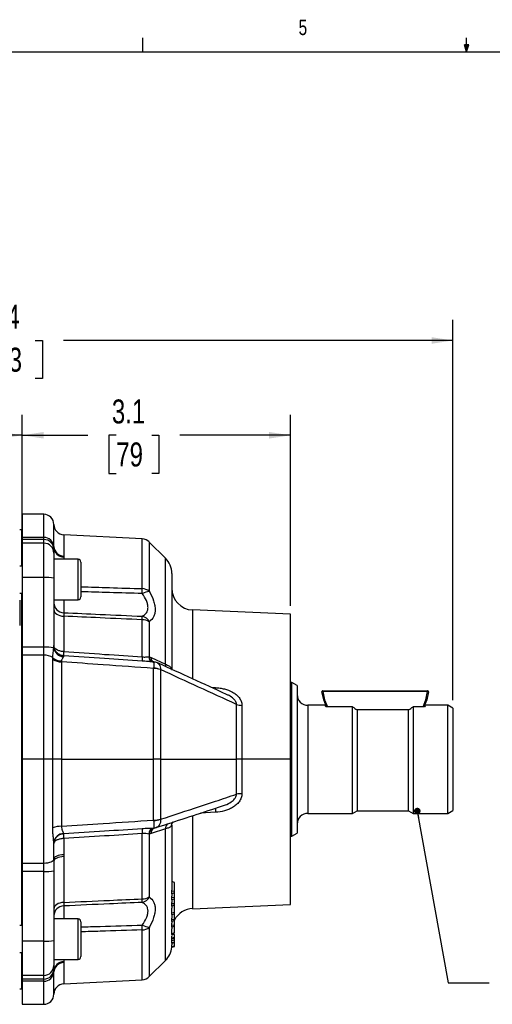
# Model space of a CAD drawing. Header units: inches. Extents: x 0.4 to 16.6, y 0.2 to 10.8.
# Tile 12 of 24: x 5.8 to 8.7, y 4.9 to 10.8. Entities that reach past the tile are written whole.
import ezdxf

# ---------------------------------------------------------------- set-up
doc = ezdxf.new("R2010")
doc.units = ezdxf.units.IN
doc.header["$MEASUREMENT"] = 0
doc.layers.add('BORDER', color=7, linetype='Continuous', lineweight=25)
doc.layers.add('SLD-0', color=7, linetype='Continuous', lineweight=25)
doc.styles.add('SLDTEXTSTYLE0', font='TXT', dxfattribs={"width": 0.75})
doc.dimstyles.new('SLDDIMSTYLE0', dxfattribs={"dimtxt": 0.145833, "dimasz": 0.13, "dimexe": 0, "dimexo": 0.0625, "dimgap": 0.036458, "dimtad": 0, "dimtih": 1, "dimtoh": 1, "dimdec": 1, "dimlfac": 1.9, "dimrnd": 1e-09, "dimzin": 12, "dimdsep": 46, "dimtxsty": 'SLDTEXTSTYLE0', "dimsah": 1, "dimcen": 0.09, "dimadec": 0, "dimazin": 3, "dimtfac": 1, "dimtdec": 1, "dimtofl": 0, "dimtmove": 0, "dimatfit": 3, "dimfxl": 0, "dimfrac": 2, "dimtolj": 1, "dimtzin": 12, "dimarcsym": 0})
doc.dimstyles.new('SLDDIMSTYLE2', dxfattribs={"dimtxt": 0.18, "dimasz": 0.04, "dimexe": 0, "dimexo": 0.0625, "dimgap": 0, "dimtad": 0, "dimtih": 1, "dimtoh": 1, "dimdec": 0, "dimrnd": 1e-09, "dimzin": 0, "dimdsep": 46, "dimtxsty": 'Standard', "dimblk1": 'DOT', "dimblk2": 'DOT', "dimsah": 1, "dimcen": 0.09, "dimadec": 0, "dimazin": 0, "dimtfac": 0.04, "dimtdec": 0, "dimtofl": 0, "dimtmove": 0, "dimatfit": 3, "dimldrblk": 'DOT', "dimfxl": 0, "dimfrac": 2, "dimtolj": 1, "dimtzin": 0, "dimarcsym": 0})

# ---------------------------------------------------------------- blocks, each defined once
blk = doc.blocks.new('_D_7')
at = {"layer": 'SLD-0'}
for p, q in [((5.7982, 7.7393), (5.7982, 8.4358)), ((4.0095, 8.3108), (4.6909, 8.3108)), ((4.863, 8.3108), (4.8186, 8.3108)), ((4.8186, 8.3108), (4.8186, 8.0791)), ((5.0785, 8.3108), (5.1229, 8.3108)), ((5.1229, 8.3108), (5.1229, 8.0791)), ((5.7982, 8.3108), (5.2505, 8.3108)), ((4.8186, 8.0791), (4.863, 8.0791)), ((5.1229, 8.0791), (5.0785, 8.0791))]:
    blk.add_line(p, q, dxfattribs=at)
for points in [[(4.0095, 8.3108), (4.1395, 8.2908), (4.1395, 8.3308)], [(5.7982, 8.3108), (5.6682, 8.3308), (5.6682, 8.2908)]]:
    blk.add_solid(points, dxfattribs=at)
at = {"layer": 'SLD-0', "char_height": 0.14583, "attachment_point": 1, "style": 'SLDTEXTSTYLE0'}
for s, insert in [('3.4', (4.8361, 8.5284)), ('86', (4.863, 8.2671))]:
    blk.add_mtext(s, dxfattribs=dict(at, insert=insert))
blk = doc.blocks.new('_D_8')
at = {"layer": 'SLD-0'}
for p, q in [((4.0095, 8.6821), (4.0095, 9.0121)), ((8.4174, 6.7014), (8.4174, 9.0121)), ((4.0095, 8.8871), (5.3809, 8.8871)), ((5.553, 8.8871), (5.5086, 8.8871)), ((5.5086, 8.8871), (5.5086, 8.6554)), ((5.8762, 8.8871), (5.9206, 8.8871)), ((5.9206, 8.8871), (5.9206, 8.6554)), ((8.4174, 8.8871), (6.0483, 8.8871)), ((5.5086, 8.6554), (5.553, 8.6554)), ((5.9206, 8.6554), (5.8762, 8.6554))]:
    blk.add_line(p, q, dxfattribs=at)
for points in [[(4.0095, 8.8871), (4.1395, 8.8671), (4.1395, 8.9071)], [(8.4174, 8.8871), (8.2874, 8.9071), (8.2874, 8.8671)]]:
    blk.add_solid(points, dxfattribs=at)
at = {"layer": 'SLD-0', "char_height": 0.14583, "attachment_point": 1, "style": 'SLDTEXTSTYLE0'}
for s, insert in [('8.4', (5.58, 9.1047)), ('213', (5.553, 8.8434))]:
    blk.add_mtext(s, dxfattribs=dict(at, insert=insert))
blk = doc.blocks.new('_D_9')
at = {"layer": 'SLD-0'}
for p, q in [((5.7982, 7.8803), (5.7982, 8.4358)), ((7.4298, 7.274), (7.4298, 8.4358)), ((5.7982, 8.3108), (6.1978, 8.3108)), ((6.3698, 8.3108), (6.3255, 8.3108)), ((6.3255, 8.3108), (6.3255, 8.0791)), ((6.5853, 8.3108), (6.6297, 8.3108)), ((6.6297, 8.3108), (6.6297, 8.0791)), ((7.4298, 8.3108), (6.7574, 8.3108)), ((6.3255, 8.0791), (6.3698, 8.0791)), ((6.6297, 8.0791), (6.5853, 8.0791))]:
    blk.add_line(p, q, dxfattribs=at)
for points in [[(5.7982, 8.3108), (5.9282, 8.2908), (5.9282, 8.3308)], [(7.4298, 8.3108), (7.2998, 8.3308), (7.2998, 8.2908)]]:
    blk.add_solid(points, dxfattribs=at)
at = {"layer": 'SLD-0', "char_height": 0.14583, "attachment_point": 1, "style": 'SLDTEXTSTYLE0'}
for s, insert in [('3.1', (6.343, 8.5284)), ('79', (6.3698, 8.2671))]:
    blk.add_mtext(s, dxfattribs=dict(at, insert=insert))
blk = doc.blocks.new('_Dot')
at = {"color": 0, "linetype": 'ByBlock', "lineweight": -2}
blk.add_line((-0.5, 0), (-1, 0), dxfattribs=at)
at = {"color": 0, "linetype": 'ByBlock', "const_width": 0.5}
blk.add_lwpolyline([(-0.25, 0, 1), (0.25, 0, 1)], format="xyb", close=True, dxfattribs=at)

msp = doc.modelspace()

# ---------------------------------------------------------------- linework, layer by layer
at = {"color": 7, "linetype": 'Continuous', "lineweight": 25}
for p, q in [((5.9287, 7.8303), (5.7982, 7.8303)), ((5.7982, 7.8303), (5.7982, 7.6893)), ((5.7956, 7.7359), (5.7824, 7.7359)), ((5.9287, 7.6893), (5.7982, 7.6893)), ((5.7982, 7.6893), (5.7982, 7.677)), ((5.9287, 7.677), (5.7982, 7.677)), ((5.7982, 7.677), (5.7982, 7.6548)), ((5.9287, 7.677), (5.9287, 7.6893)), ((5.9287, 7.6548), (5.9287, 7.677)), ((6.5277, 7.6812), (6.0502, 7.7062)), ((6.6692, 7.5637), (6.5708, 7.662)), ((5.9287, 7.6548), (5.7982, 7.6548)), ((5.7982, 7.6548), (5.7982, 7.4456)), ((5.9287, 7.4456), (5.9287, 7.6548)), ((5.9903, 7.6281), (5.9903, 7.6155)), ((5.9903, 7.6155), (5.9903, 7.5933)), ((5.9903, 7.5933), (5.9903, 7.4424)), ((6.1372, 7.5574), (5.9903, 7.5574)), ((5.7982, 7.5161), (5.7824, 7.5161)), ((6.1545, 7.5401), (6.1545, 7.336)), ((5.9287, 7.4456), (5.7982, 7.4456)), ((5.7982, 7.4456), (5.7982, 7.0225)), ((5.9287, 7.0225), (5.9287, 7.4456)), ((5.9903, 7.4424), (5.9903, 7.0264)), ((6.7077, 7.4706), (6.7077, 6.8836)), ((5.7824, 7.3519), (5.7982, 7.3519)), ((5.9903, 7.3106), (6.1372, 7.3106)), ((6.1545, 7.336), (6.1545, 7.328)), ((7.4298, 7.224), (6.8338, 7.2489)), ((6.0502, 7.2108), (6.0502, 6.996)), ((6.5277, 6.9635), (6.5277, 7.1894)), ((7.4298, 6.3409), (7.4298, 7.224)), ((6.5708, 7.1772), (6.5708, 6.9634)), ((5.9287, 7.0225), (5.7982, 7.0225)), ((5.7982, 7.0225), (5.7982, 6.9735)), ((5.9287, 6.9735), (5.9287, 7.0225)), ((5.7982, 6.9735), (5.7982, 6.3409)), ((5.9287, 6.9735), (5.7982, 6.9735)), ((5.9287, 6.3409), (5.9287, 6.9735)), ((5.9839, 6.3409), (5.9839, 6.9482)), ((6.5812, 6.9596), (6.6692, 6.9196)), ((6.0372, 6.9336), (6.0372, 6.3409)), ((6.5978, 6.9329), (6.5738, 6.9345)), ((6.5969, 6.3409), (6.5969, 6.8936)), ((6.6396, 6.886), (6.6396, 6.3409)), ((7.4385, 6.808), (7.4298, 6.808)), ((7.4701, 6.7898), (7.4385, 6.808)), ((7.4385, 6.3409), (7.4385, 6.808)), ((7.4701, 6.7898), (7.4701, 6.3409)), ((7.6206, 6.7515), (7.6258, 6.7522)), ((7.6258, 6.7575), (7.6258, 6.7522)), ((7.6258, 6.7575), (8.2638, 6.7575)), ((8.2638, 6.7522), (7.6258, 6.7522)), ((8.2638, 6.7522), (8.2638, 6.7575)), ((8.2638, 6.7522), (8.269, 6.7515)), ((7.1016, 6.3409), (7.1016, 6.6742)), ((7.1342, 6.669), (7.1342, 6.3409)), ((7.6397, 6.6696), (7.5358, 6.6696)), ((7.8069, 6.6591), (7.644, 6.6591)), ((7.8069, 6.0122), (7.8069, 6.6591)), ((8.1753, 6.6591), (8.1753, 6.0122)), ((8.2456, 6.6591), (8.1753, 6.6591)), ((8.3858, 6.6696), (8.2499, 6.6696)), ((8.4174, 6.6514), (8.3858, 6.6696)), ((8.3858, 6.3409), (8.3858, 6.6696)), ((8.4174, 6.6514), (8.4174, 6.3409)), ((7.8347, 6.6425), (7.8347, 6.0283)), ((8.1475, 6.6425), (7.8347, 6.6425)), ((8.1475, 6.0283), (8.1475, 6.6425)), ((5.9287, 6.3409), (5.7982, 6.3409)), ((5.7982, 6.3409), (5.7982, 5.7083)), ((5.9287, 5.7083), (5.9287, 6.3409)), ((5.9839, 6.3409), (5.9287, 6.3409)), ((5.9839, 5.9235), (5.9839, 6.3409)), ((6.0372, 6.3409), (5.9839, 6.3409)), ((6.0372, 6.3409), (6.0372, 5.9336)), ((6.0372, 6.3409), (6.5969, 6.3409)), ((6.5969, 5.9712), (6.5969, 6.3409)), ((6.6396, 6.3409), (6.5969, 6.3409)), ((6.6396, 6.3409), (6.6396, 5.9763)), ((6.6396, 6.3409), (7.1016, 6.3409)), ((7.1016, 6.1286), (7.1016, 6.3409)), ((7.1342, 6.3409), (7.1016, 6.3409)), ((7.1342, 6.3409), (7.1342, 6.132)), ((7.4298, 6.3409), (7.1342, 6.3409)), ((7.4298, 5.4578), (7.4298, 6.3409)), ((7.4385, 5.8738), (7.4385, 6.3409)), ((7.4701, 6.3409), (7.4701, 5.892)), ((8.3858, 6.0122), (8.3858, 6.3409)), ((8.4174, 6.3409), (8.4174, 6.0305)), ((7.5358, 6.0122), (7.8069, 6.0122)), ((7.8069, 6.0122), (7.8347, 6.0283)), ((7.8347, 6.0283), (8.1475, 6.0283)), ((8.1475, 6.0283), (8.1753, 6.0122)), ((8.1753, 6.0122), (8.3858, 6.0122)), ((8.3858, 6.0122), (8.4174, 6.0305)), ((6.7077, 5.9414), (6.7077, 5.5457)), ((6.5277, 5.4925), (6.5277, 5.8896)), ((6.5708, 5.8866), (6.5708, 5.5046)), ((6.6692, 5.9178), (6.5812, 5.8891)), ((6.5975, 5.9235), (6.6001, 5.9239)), ((7.4298, 5.8738), (7.4385, 5.8738)), ((7.4385, 5.8738), (7.4701, 5.892)), ((5.9903, 5.7343), (5.9903, 5.8299)), ((6.0502, 5.8589), (6.0502, 5.761)), ((6.0502, 5.7492), (6.0502, 5.471)), ((5.9287, 5.7083), (5.7982, 5.7083)), ((5.7982, 5.7083), (5.7982, 5.6593)), ((5.9287, 5.6593), (5.9287, 5.7083)), ((5.9903, 5.7219), (5.9903, 5.6625)), ((5.9287, 5.6593), (5.7982, 5.6593)), ((5.7982, 5.6593), (5.7982, 5.2362)), ((5.9287, 5.2362), (5.9287, 5.6593)), ((5.9903, 5.6625), (5.9903, 5.2394)), ((6.7235, 5.5919), (6.7077, 5.5977)), ((6.7235, 5.5381), (6.7235, 5.5919)), ((6.7071, 5.5384), (6.7077, 5.5384)), ((6.7072, 5.524), (6.7077, 5.524)), ((6.7077, 5.5384), (6.7077, 5.5457)), ((6.7077, 5.524), (6.7077, 5.5384)), ((6.7235, 5.5381), (6.7077, 5.5384)), ((6.7235, 5.5299), (6.7077, 5.524)), ((6.7077, 5.524), (6.7077, 5.5095)), ((6.7077, 5.4993), (6.7077, 5.5095)), ((6.7235, 5.5299), (6.7235, 5.5381)), ((6.7235, 5.5006), (6.7235, 5.5299)), ((6.7071, 5.4472), (6.7077, 5.4472)), ((6.7072, 5.4615), (6.7077, 5.4615)), ((6.7073, 5.4993), (6.7077, 5.4993)), ((6.7073, 5.4863), (6.7077, 5.4863)), ((6.7235, 5.5006), (6.7077, 5.4993)), ((6.7077, 5.4863), (6.7077, 5.4993)), ((6.7235, 5.4917), (6.7077, 5.4863)), ((6.7077, 5.4863), (6.7077, 5.4711)), ((6.7077, 5.4615), (6.7077, 5.4711)), ((6.7235, 5.4624), (6.7077, 5.4615)), ((6.7077, 5.4472), (6.7077, 5.4615)), ((6.7235, 5.4543), (6.7077, 5.4472)), ((6.7077, 5.4472), (6.7077, 5.4365)), ((6.7235, 5.4917), (6.7235, 5.5006)), ((6.7235, 5.4624), (6.7235, 5.4917)), ((6.7235, 5.4543), (6.7235, 5.4624)), ((6.8338, 5.4329), (7.4298, 5.4578)), ((6.707, 5.4058), (6.7077, 5.4058)), ((6.7235, 5.4095), (6.7077, 5.4058)), ((6.7077, 5.3969), (6.7235, 5.4014)), ((6.7077, 5.3984), (6.7077, 5.3758)), ((6.7235, 5.3673), (6.7235, 5.4102)), ((5.7982, 5.3297), (5.7824, 5.3297)), ((6.1372, 5.371), (5.9903, 5.371)), ((6.1545, 5.3536), (6.1545, 5.1784)), ((6.7072, 5.3655), (6.7077, 5.3655)), ((6.7072, 5.3548), (6.7077, 5.3548)), ((6.7072, 5.3307), (6.7077, 5.3307)), ((6.7077, 5.3655), (6.7077, 5.3758)), ((6.7235, 5.3673), (6.7077, 5.3655)), ((6.7077, 5.3548), (6.7077, 5.3655)), ((6.7235, 5.3609), (6.7077, 5.3548)), ((6.7077, 5.3548), (6.7077, 5.3443)), ((6.7077, 5.3307), (6.7077, 5.3443)), ((6.7235, 5.3336), (6.7077, 5.3307)), ((6.7077, 5.3205), (6.7077, 5.3307)), ((6.7235, 5.3609), (6.7235, 5.3673)), ((6.7235, 5.3336), (6.7235, 5.3609)), ((6.7235, 5.3266), (6.7235, 5.3336)), ((6.707, 5.2807), (6.7077, 5.2807)), ((6.7072, 5.3205), (6.7077, 5.3205)), ((6.7235, 5.3266), (6.7077, 5.3205)), ((6.7077, 5.3205), (6.7077, 5.3098)), ((6.7077, 5.2746), (6.7235, 5.2792)), ((6.7077, 5.2683), (6.7077, 5.2659)), ((6.7235, 5.2572), (6.7235, 5.2763)), ((5.9287, 5.2362), (5.7982, 5.2362)), ((5.7982, 5.2362), (5.7982, 5.027)), ((5.9287, 5.027), (5.9287, 5.2362)), ((5.9903, 5.2394), (5.9903, 5.0885)), ((6.7071, 5.2542), (6.7077, 5.2542)), ((6.7071, 5.2477), (6.7077, 5.2477)), ((6.7071, 5.238), (6.7077, 5.238)), ((6.7071, 5.2232), (6.7077, 5.2232)), ((6.7077, 5.2542), (6.7077, 5.2659)), ((6.7235, 5.2572), (6.7077, 5.2542)), ((6.7077, 5.2477), (6.7077, 5.2542)), ((6.7235, 5.2534), (6.7077, 5.2477)), ((6.7077, 5.238), (6.7077, 5.2477)), ((6.7235, 5.2413), (6.7077, 5.238)), ((6.7077, 5.2232), (6.7077, 5.238)), ((6.7235, 5.2287), (6.7077, 5.2232)), ((6.7235, 5.2252), (6.7077, 5.2209)), ((6.7077, 5.2236), (6.7077, 5.2123)), ((6.7077, 5.2008), (6.7077, 5.2123)), ((6.7235, 5.2278), (6.7115, 5.2246)), ((6.7235, 5.2534), (6.7235, 5.2572)), ((6.7235, 5.2413), (6.7235, 5.2534)), ((6.7235, 5.2287), (6.7235, 5.2413)), ((6.7235, 5.2278), (6.7235, 5.2287)), ((6.7235, 5.2252), (6.7235, 5.2278)), ((6.7235, 5.2051), (6.7235, 5.2252)), ((5.7824, 5.1655), (5.7982, 5.1655)), ((6.1545, 5.1784), (6.1545, 5.1415)), ((6.707, 5.198), (6.7077, 5.198)), ((6.7072, 5.2008), (6.7077, 5.2008)), ((6.7072, 5.1997), (6.7077, 5.1997)), ((6.7235, 5.2051), (6.7077, 5.2008)), ((6.7235, 5.2045), (6.7077, 5.1997)), ((6.7077, 5.198), (6.7235, 5.2025)), ((6.7077, 5.1997), (6.7077, 5.2008)), ((6.7235, 5.2045), (6.7235, 5.2051)), ((5.9903, 5.1241), (6.1372, 5.1241)), ((5.9903, 5.0885), (5.9903, 5.0663)), ((6.5708, 5.0198), (6.6692, 5.1182)), ((5.9903, 5.0663), (5.9903, 5.0537)), ((5.9287, 5.027), (5.7982, 5.027)), ((5.7982, 5.027), (5.7982, 5.0048)), ((5.9287, 5.0048), (5.7982, 5.0048)), ((5.7982, 5.0048), (5.7982, 4.9925)), ((5.9287, 4.9925), (5.7982, 4.9925)), ((5.7982, 4.9925), (5.7982, 4.8515)), ((5.9287, 5.0048), (5.9287, 5.027)), ((5.9287, 4.9925), (5.9287, 5.0048)), ((6.0502, 4.9756), (6.5277, 5.0007)), ((5.7824, 4.9459), (5.7956, 4.9459)), ((5.7982, 4.8515), (5.9287, 4.8515))]:
    msp.add_line(p, q, dxfattribs=at)
at = {"color": 8, "linetype": 'Continuous', "lineweight": 25}
for p, q in [((5.9287, 7.6893), (5.9287, 7.8303)), ((5.7956, 7.5161), (5.7956, 7.7359)), ((5.9903, 7.6338), (5.9903, 7.769)), ((6.0502, 7.7062), (6.0502, 7.5769)), ((6.5277, 7.3784), (6.5277, 7.6812)), ((6.5708, 7.662), (6.5708, 7.3636)), ((6.0502, 7.5713), (6.0502, 7.5574)), ((6.1372, 7.32), (6.1372, 7.5574)), ((6.6692, 6.9196), (6.6692, 7.5637)), ((5.7956, 6.3409), (5.7956, 7.3519)), ((6.0502, 7.3106), (6.0502, 7.2323)), ((6.1372, 7.3106), (6.1372, 7.32)), ((6.8338, 7.2489), (6.8338, 6.8314)), ((6.9472, 6.7786), (6.9742, 6.7769)), ((7.5358, 6.6696), (7.5358, 6.3409)), ((5.7956, 5.3297), (5.7956, 6.3409)), ((7.5358, 6.3409), (7.5358, 6.0122)), ((6.8338, 5.9976), (6.8338, 5.4329)), ((6.9742, 6.019), (6.8817, 6.0137)), ((6.6692, 5.1182), (6.6692, 5.9178)), ((6.0502, 5.4495), (6.0502, 5.371)), ((6.1372, 5.1671), (6.1372, 5.371)), ((6.5277, 5.0007), (6.5277, 5.3034)), ((6.5708, 5.3182), (6.5708, 5.0198)), ((5.7956, 4.9459), (5.7956, 5.1655)), ((6.1372, 5.1241), (6.1372, 5.1671)), ((6.0502, 5.1241), (6.0502, 5.1105)), ((6.0502, 5.1049), (6.0502, 4.9756)), ((5.9903, 4.9128), (5.9903, 5.048)), ((5.9287, 4.8515), (5.9287, 4.9925))]:
    msp.add_line(p, q, dxfattribs=at)
at = {"color": 7, "linetype": 'Continuous', "lineweight": 25, "flags": 128}
for points in [[(5.9903, 7.251), (5.9915, 7.2434), (5.9948, 7.2361), (6.0003, 7.2293), (6.0077, 7.2233), (6.0167, 7.2183), (6.027, 7.2144), (6.0383, 7.2119), (6.0502, 7.2108)], [(7.6483, 6.6591), (7.6317, 6.7019), (7.6206, 6.7515)], [(8.269, 6.7515), (8.2579, 6.7019), (8.2413, 6.6591)], [(6.0502, 5.761), (6.0384, 5.7603), (6.0271, 5.7586), (6.0168, 5.7561), (6.0078, 5.7527), (6.0004, 5.7488), (5.9949, 5.7442), (5.9915, 5.7394), (5.9903, 5.7343)], [(6.0502, 5.7492), (6.0383, 5.7484), (6.027, 5.7467), (6.0167, 5.7441), (6.0077, 5.7407), (6.0003, 5.7366), (5.9948, 5.732), (5.9915, 5.727), (5.9903, 5.7219)], [(5.9903, 5.7343), (5.9891, 5.7293), (5.9856, 5.7244), (5.9799, 5.7199), (5.9722, 5.7159), (5.9629, 5.7127), (5.9522, 5.7103), (5.9407, 5.7088), (5.9287, 5.7083)], [(6.0502, 5.471), (6.0383, 5.4699), (6.027, 5.4674), (6.0167, 5.4636), (6.0077, 5.4585), (6.0003, 5.4525), (5.9948, 5.4458), (5.9915, 5.4384), (5.9903, 5.4308)], [(6.7235, 5.2849), (6.7187, 5.2836), (6.714, 5.2824), (6.7077, 5.2807)]]:
    msp.add_lwpolyline(points, dxfattribs=at)
at = {"color": 8, "linetype": 'Continuous', "lineweight": 25, "flags": 128}
for points in [[(6.703, 6.8973), (6.7039, 6.8891), (6.7041, 6.8886)], [(6.9742, 6.7769), (6.9738, 6.7695), (6.9736, 6.766)], [(7.6258, 6.7522), (7.6368, 6.7035), (7.6541, 6.6591)], [(8.2355, 6.6591), (8.2528, 6.7035), (8.2638, 6.7522)]]:
    msp.add_lwpolyline(points, dxfattribs=at)
at = {"color": 7, "linetype": 'Continuous', "lineweight": 25}
for centre, radius, start, end in [((5.9287, 7.7687), 0.0616, 0.25306, 90), ((5.7956, 7.7385), 0.00263, 270, 0), ((6.0535, 7.7693), 0.0632, 180.25306, 267), ((5.9315, 7.6304), 0.0589, 3.2557, 92.68605), ((5.9288, 7.6155), 0.0615, 0.03931, 90.03926), ((6.5243, 7.6155), 0.0658, 45, 87), ((5.9288, 7.5933), 0.0615, 0.03931, 90.03926), ((6.0503, 7.637), 0.0601, 183.06414, 269.88594), ((6.0501, 7.6312), 0.0599, 182.9287, 270.02873), ((6.1372, 7.5401), 0.0174, 0, 90), ((6.5761, 7.4706), 0.1316, 0, 45), ((5.9441, 7.1491), 0.297, 81.04481, 92.9634), ((6.5258, 7.3027), 0.0757, 53.46886, 88.49732), ((6.8393, 7.3804), 0.1316, 180, 267.6081), ((6.1372, 7.328), 0.0174, 270, 0), ((6.5814, 7.2476), 0.1144, 94.96104, 117.58547), ((6.0515, 7.2935), 0.0612, 181.63148, 268.76433), ((6.5265, 7.1024), 0.087, 59.35097, 89.168), ((6.5104, 7.1412), 0.0716, 31.52123, 75.46783), ((5.9417, 6.643), 0.3797, 82.70935, 91.9587), ((6.0527, 7.027), 0.0632, 186.68709, 265.73527), ((6.0513, 7.0282), 0.061, 181.63817, 267.65176), ((5.9344, 6.883), 0.0907, 56.7731, 93.54656), ((6.0337, 7.0252), 0.0917, 237.12003, 272.19549), ((6.0378, 7.0219), 0.0829, 229.58368, 269.58728), ((6.1988, 6.9834), 0.1503, 175.19027, 184.80973), ((6.3509, 6.9726), 0.3016, 175.54755, 180.33507), ((6.8459, 6.9389), 0.3191, 175.58251, 180.22571), ((6.5965, 6.7669), 0.1267, 70.10422, 89.82973), ((6.592, 6.7763), 0.1196, 66.56234, 87.61551), ((7.5358, 6.7354), 0.0658, 180, 270), ((7.6258, 6.7522), 0.00526, 90, 188.26047), ((8.2638, 6.7522), 0.00526, 351.73953, 90), ((7.134, 6.7717), 0.1027, 251.62216, 270.10719), ((7.1338, 5.9752), 0.1568, 89.85451, 101.83983), ((7.5358, 5.9464), 0.0658, 90, 180), ((6.0329, 5.8099), 0.1237, 88.02204, 113.33347), ((6.5968, 6.1549), 0.1836, 270.0192, 283.47856), ((6.5905, 6.1331), 0.1643, 272.2693, 287.39186), ((6.0522, 5.8282), 0.062, 93.00863, 173.27566), ((6.2794, 5.8741), 0.2308, 176.2434, 183.77244), ((6.4383, 5.8857), 0.389, 179.47891, 183.94348), ((6.9314, 5.9174), 0.4046, 179.56586, 183.94158), ((6.606, 5.8862), 0.0378, 102.82516, 179.13381), ((6.0127, 5.8341), 0.0221, 176.44134, 183.72945), ((5.9441, 5.9559), 0.297, 267.0366, 278.95519), ((6.0515, 5.3883), 0.0612, 91.23567, 178.36852), ((6.5265, 5.5794), 0.087, 270.832, 300.64903), ((6.5104, 5.5406), 0.0716, 284.53217, 328.47877), ((6.8393, 5.3015), 0.1316, 92.3919, 151.64236), ((6.1372, 5.3536), 0.0174, 360, 90), ((6.5814, 5.4343), 0.1144, 242.41453, 265.03896), ((6.5258, 5.3791), 0.0757, 271.50268, 306.53114), ((5.9441, 5.5328), 0.297, 267.0366, 278.95519), ((6.5761, 5.2112), 0.1316, 315, 354.24151), ((5.9288, 5.0885), 0.0615, 269.96074, 359.96069), ((6.0501, 5.0506), 0.0599, 89.97127, 177.0713), ((6.0503, 5.0448), 0.0601, 90.11406, 176.93586), ((6.1372, 5.1415), 0.0174, 270, 0), ((5.9288, 5.0664), 0.0615, 269.96074, 359.96069), ((5.9315, 5.0514), 0.0589, 267.31395, 356.7443), ((6.0535, 4.9126), 0.0632, 93, 179.74694), ((6.5243, 5.0664), 0.0658, 273, 315), ((5.7956, 4.9433), 0.00263, 0, 90), ((5.9287, 4.9131), 0.0616, 270, 359.74694)]:
    msp.add_arc(centre, radius, start, end, dxfattribs=at)
at = {"color": 8, "linetype": 'Continuous', "lineweight": 25}
for centre, radius, start, end in [((6.6011, 6.9643), 0.033, 181.12122, 252.45887), ((6.6034, 6.9632), 0.0326, 179.54474, 249.46212), ((6.6106, 6.9568), 0.0296, 174.64169, 239.39354), ((6.7104, 6.9193), 0.0412, 179.58351, 202.04623), ((7.8873, 6.07), 0.9145, 181.62324, 183.19705), ((6.7068, 5.9203), 0.0377, 128.85085, 183.81465), ((6.7461, 5.932), 0.0431, 136.8207, 179.48307), ((6.6083, 5.887), 0.0375, 105.40907, 180.62671), ((6.6144, 5.8932), 0.0335, 114.19804, 187.0513)]:
    msp.add_arc(centre, radius, start, end, dxfattribs=at)
at = {"color": 7, "linetype": 'Continuous', "lineweight": 25}
for points in [[(5.9903, 7.6281), (5.9903, 7.63), (5.9903, 7.6318), (5.9903, 7.6338)], [(6.0502, 7.5769), (6.0502, 7.5751), (6.0502, 7.5732), (6.0502, 7.5713)], [(6.5708, 7.3636), (6.5708, 7.363), (6.5711, 7.3623), (6.5715, 7.3615)], [(5.9899, 7.0197), (5.9902, 7.0221), (5.9903, 7.0244), (5.9903, 7.0264)], [(5.9839, 6.9482), (5.9839, 6.9518), (5.984, 6.9554), (5.9841, 6.9589)], [(6.0488, 6.9672), (6.0488, 6.9662), (6.0485, 6.9652), (6.048, 6.964)], [(6.049, 6.9708), (6.0489, 6.9703), (6.0488, 6.9691), (6.0488, 6.9672)], [(6.049, 6.996), (6.0494, 6.996), (6.0498, 6.996), (6.0502, 6.996)], [(6.0493, 6.9708), (6.0492, 6.9708), (6.0491, 6.9708), (6.049, 6.9708)], [(6.5708, 6.9634), (6.5743, 6.9624), (6.5777, 6.9612), (6.5812, 6.9596)], [(6.0372, 6.9391), (6.0371, 6.9373), (6.0371, 6.9355), (6.0372, 6.9336)], [(6.5969, 6.8936), (6.5969, 6.8943), (6.597, 6.8951), (6.597, 6.8958)], [(6.6396, 6.886), (6.6396, 6.886), (6.6396, 6.886), (6.6396, 6.886)], [(7.1016, 6.6742), (6.9478, 6.7451), (6.7937, 6.8156), (6.6396, 6.886)], [(6.703, 6.8973), (6.7061, 6.8927), (6.7077, 6.8882), (6.7077, 6.8836)], [(7.8069, 6.6591), (7.8162, 6.6536), (7.8254, 6.648), (7.8347, 6.6425)], [(8.1475, 6.6425), (8.1568, 6.648), (8.1661, 6.6536), (8.1753, 6.6591)], [(6.5969, 5.9712), (6.5969, 5.9705), (6.597, 5.9697), (6.597, 5.9689)], [(6.6396, 5.9763), (6.6396, 5.9763), (6.6396, 5.9763), (6.6396, 5.9763)], [(6.7077, 5.9414), (6.7077, 5.9384), (6.7061, 5.9354), (6.703, 5.9324)], [(6.0489, 5.8901), (6.049, 5.8898), (6.049, 5.8895), (6.049, 5.8892)], [(6.049, 5.8892), (6.0491, 5.8892), (6.0492, 5.8892), (6.0493, 5.8892)], [(6.5812, 5.8891), (6.5777, 5.8879), (6.5743, 5.8871), (6.5708, 5.8866)], [(5.9906, 5.8354), (5.9904, 5.8336), (5.9903, 5.8318), (5.9903, 5.8299)], [(5.9906, 5.8326), (5.9904, 5.8317), (5.9903, 5.8308), (5.9903, 5.8299)], [(6.0502, 5.8589), (6.0498, 5.8589), (6.0494, 5.8589), (6.049, 5.8589)], [(6.0502, 5.761), (6.0502, 5.7571), (6.0502, 5.7531), (6.0502, 5.7492)], [(5.9903, 5.7219), (5.9903, 5.7261), (5.9903, 5.7302), (5.9903, 5.7343)], [(6.7071, 5.5384), (6.7075, 5.5409), (6.7077, 5.5433), (6.7077, 5.5457)], [(6.7072, 5.524), (6.7072, 5.5288), (6.7072, 5.5336), (6.7071, 5.5384)], [(6.7073, 5.4993), (6.7076, 5.5027), (6.7077, 5.5061), (6.7077, 5.5095)], [(6.5708, 5.5046), (6.5708, 5.5039), (6.5711, 5.5034), (6.5715, 5.5031)], [(6.7071, 5.4472), (6.7072, 5.452), (6.7072, 5.4567), (6.7072, 5.4615)], [(6.7072, 5.4615), (6.7075, 5.4647), (6.7077, 5.4679), (6.7077, 5.4711)], [(6.7073, 5.4863), (6.7073, 5.4906), (6.7073, 5.4949), (6.7073, 5.4993)], [(6.7072, 5.3655), (6.7075, 5.3689), (6.7077, 5.3724), (6.7077, 5.3758)], [(6.7072, 5.3548), (6.7072, 5.3583), (6.7072, 5.3619), (6.7072, 5.3655)], [(6.7072, 5.3307), (6.7075, 5.3353), (6.7077, 5.3398), (6.7077, 5.3443)], [(6.7072, 5.3205), (6.7072, 5.3239), (6.7072, 5.3273), (6.7072, 5.3307)], [(6.7071, 5.2542), (6.7075, 5.2581), (6.7077, 5.262), (6.7077, 5.2659)], [(6.7071, 5.2477), (6.7071, 5.2499), (6.7071, 5.252), (6.7071, 5.2542)], [(6.7071, 5.238), (6.7075, 5.2419), (6.7077, 5.2458), (6.7077, 5.2496)], [(6.7071, 5.2232), (6.7072, 5.2282), (6.7072, 5.2331), (6.7071, 5.238)], [(6.7072, 5.2008), (6.7075, 5.2046), (6.7077, 5.2085), (6.7077, 5.2123)], [(6.7072, 5.1997), (6.7072, 5.2001), (6.7072, 5.2004), (6.7072, 5.2008)], [(6.0502, 5.1105), (6.0502, 5.1086), (6.0502, 5.1067), (6.0502, 5.1049)], [(5.9903, 5.048), (5.9903, 5.05), (5.9903, 5.0519), (5.9903, 5.0537)]]:
    msp.add_open_spline(points, degree=3, dxfattribs=at)
at = {"color": 8, "linetype": 'Continuous', "lineweight": 25}
for points, knots in [([(6.1545, 7.39), (6.2125, 7.3882), (6.3369, 7.3844), (6.4613, 7.3805), (6.5277, 7.3784)], [0, 0, 0, 0, 0.466155, 1, 1, 1, 1]), ([(6.5284, 7.3489), (6.4618, 7.3509), (6.3372, 7.3544), (6.2125, 7.3579), (6.1545, 7.3595)], [0, 0, 0, 0, 0.53467, 1, 1, 1, 1]), ([(6.5738, 6.9346), (6.5697, 6.9349), (6.5547, 6.9361), (6.5385, 6.937), (6.5268, 6.9377)], [0, 0, 0, 0, 0.275594, 1, 1, 1, 1]), ([(6.5978, 6.9324), (6.5979, 6.9325), (6.5983, 6.9328), (6.5983, 6.9262), (6.598, 6.9139), (6.5973, 6.9019), (6.597, 6.8958)], [0, 0, 0, 0, 0.1551241, 0.4369398, 0.7162704, 1, 1, 1, 1]), ([(6.6202, 6.9271), (6.6207, 6.927), (6.6256, 6.926), (6.6322, 6.9182), (6.6389, 6.9046), (6.6394, 6.8922), (6.6396, 6.886)], [0, 0, 0, 0, 0.03588, 0.35747, 0.676225, 1, 1, 1, 1]), ([(7.1016, 6.6742), (7.101, 6.6785), (7.1001, 6.6847), (7.0942, 6.6967), (7.0812, 6.7122), (7.0615, 6.7269), (7.0458, 6.7328), (7.0404, 6.7349)], [0, 0, 0, 0, 0.148861, 0.212498, 0.445244, 0.810133, 1, 1, 1, 1]), ([(7.0214, 6.0606), (7.0256, 6.0615), (7.0425, 6.0653), (7.0666, 6.0788), (7.0892, 6.0977), (7.0999, 6.1151), (7.1012, 6.1252), (7.1016, 6.1286)], [0, 0, 0, 0, 0.118108, 0.474257, 0.724699, 0.9057, 1, 1, 1, 1]), ([(6.6396, 5.9763), (6.6394, 5.9697), (6.6389, 5.9566), (6.6323, 5.9407), (6.6236, 5.93), (6.6162, 5.9278), (6.6133, 5.927)], [0, 0, 0, 0, 0.276478, 0.548669, 0.823281, 1, 1, 1, 1]), ([(6.1545, 5.3223), (6.1935, 5.3234), (6.3181, 5.3268), (6.4427, 5.3304), (6.5284, 5.3329)], [0, 0, 0, 0, 0.312413, 1, 1, 1, 1]), ([(6.5277, 5.3034), (6.4423, 5.3007), (6.3179, 5.2969), (6.1935, 5.293), (6.1545, 5.2918)], [0, 0, 0, 0, 0.687032, 1, 1, 1, 1])]:
    msp.add_open_spline(points, degree=3, knots=knots, dxfattribs=at)
at = {"color": 7, "linetype": 'Continuous', "lineweight": 25}
for points, knots in [([(6.5284, 7.3489), (6.5283, 7.3547), (6.5281, 7.3601), (6.5279, 7.3701), (6.5278, 7.3745), (6.5277, 7.3784)], [0, 0, 0, 0, 0.5, 0.5, 1, 1, 1, 1]), ([(5.7824, 7.3089), (5.7824, 7.298), (5.7824, 7.2861), (5.7824, 7.2666), (5.7824, 7.2599), (5.7824, 7.2465), (5.7824, 7.2397), (5.7824, 7.2259), (5.7824, 7.2189), (5.7824, 7.2052), (5.7824, 7.1985), (5.7824, 7.1852), (5.7824, 7.1786), (5.7824, 7.166), (5.7824, 7.1599), (5.7824, 7.1541)], [0, 0, 0, 0, 0.25, 0.25, 0.375, 0.375, 0.5, 0.5, 0.625, 0.625, 0.75, 0.75, 0.875, 0.875, 1, 1, 1, 1]), ([(6.5284, 7.2106), (6.5385, 7.2155), (6.5471, 7.222), (6.5564, 7.2354), (6.5588, 7.2403), (6.5613, 7.2485), (6.562, 7.2513), (6.5628, 7.2573), (6.563, 7.2604), (6.563, 7.2701), (6.5622, 7.2768), (6.5597, 7.2873), (6.5587, 7.2908), (6.5563, 7.2981), (6.5548, 7.3017), (6.547, 7.3201), (6.5385, 7.3346), (6.5284, 7.3489)], [0, 0, 0, 0, 0.25, 0.25, 0.375, 0.375, 0.4375, 0.4375, 0.5, 0.5, 0.625, 0.625, 0.6875, 0.6875, 0.75, 0.75, 1, 1, 1, 1]), ([(6.5715, 7.3615), (6.582, 7.342), (6.5907, 7.3227), (6.5998, 7.2941), (6.6021, 7.2849), (6.6053, 7.267), (6.6061, 7.2584), (6.6061, 7.2461), (6.6059, 7.2421), (6.6051, 7.2343), (6.6045, 7.2306), (6.6022, 7.2199), (6.5998, 7.2133), (6.5907, 7.1952), (6.582, 7.1859), (6.5715, 7.1787)], [0, 0, 0, 0, 0.25, 0.25, 0.375, 0.375, 0.5, 0.5, 0.5625, 0.5625, 0.625, 0.625, 0.75, 0.75, 1, 1, 1, 1]), ([(6.0502, 7.2323), (6.0501, 7.2312), (6.0501, 7.23), (6.0501, 7.2271), (6.0501, 7.2254), (6.0501, 7.22), (6.0501, 7.2157), (6.0502, 7.2108)], [0, 0, 0, 0, 0.25, 0.25, 0.5, 0.5, 1, 1, 1, 1]), ([(6.0502, 7.2323), (6.1239, 7.2289), (6.1976, 7.2256), (6.2713, 7.2222), (6.357, 7.2183), (6.4427, 7.2144), (6.5284, 7.2106)], [0.00289262, 0.00289262, 0.00289262, 0.00289262, 0.01358116, 0.01358116, 0.01358116, 0.02600521, 0.02600521, 0.02600521, 0.02600521]), ([(6.5277, 7.1894), (6.4423, 7.1932), (6.3568, 7.197), (6.2713, 7.2008), (6.1976, 7.2041), (6.1239, 7.2075), (6.0502, 7.2108)], [0.0012189, 0.0012189, 0.0012189, 0.0012189, 0.01361164, 0.01361164, 0.01361164, 0.02430078, 0.02430078, 0.02430078, 0.02430078]), ([(6.5277, 7.1894), (6.5278, 7.1941), (6.5279, 7.1983), (6.5281, 7.2055), (6.5283, 7.2084), (6.5284, 7.2106)], [0, 0, 0, 0, 0.5, 0.5, 1, 1, 1, 1]), ([(6.5715, 7.1787), (6.5713, 7.1785), (6.5711, 7.1784), (6.571, 7.1781), (6.5709, 7.1779), (6.5709, 7.1777), (6.5708, 7.1774), (6.5708, 7.1773), (6.5708, 7.1773), (6.5708, 7.1772)], [0, 0, 0, 0, 0.0000610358, 0.0000610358, 0.0000610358, 0.0001164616, 0.0001164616, 0.0001164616, 0.000127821, 0.000127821, 0.000127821, 0.000127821]), ([(5.9841, 6.9589), (5.9843, 6.9694), (5.985, 6.98), (5.9868, 6.9955), (5.9874, 7.0006), (5.9888, 7.0105), (5.9895, 7.0153), (5.9899, 7.0197)], [0, 0, 0, 0, 0.5, 0.5, 0.75, 0.75, 1, 1, 1, 1]), ([(6.049, 6.9708), (6.045, 6.9711), (6.0411, 6.9717), (6.0335, 6.9737), (6.0298, 6.9751), (6.0226, 6.9785), (6.0192, 6.9805), (6.0129, 6.9851), (6.0099, 6.9877), (6.0019, 6.9962), (5.9976, 7.0029), (5.9918, 7.0172), (5.9903, 7.025), (5.9903, 7.0326)], [0, 0, 0, 0, 0.125, 0.125, 0.25, 0.25, 0.375, 0.375, 0.5, 0.5, 0.75, 0.75, 1, 1, 1, 1]), ([(6.049, 6.996), (6.045, 6.9962), (6.0411, 6.9966), (6.0335, 6.9977), (6.0297, 6.9985), (6.0226, 7.0005), (6.0192, 7.0017), (6.0129, 7.0044), (6.0099, 7.006), (6.0019, 7.011), (5.9976, 7.015), (5.9918, 7.0234), (5.9903, 7.0281), (5.9903, 7.0326)], [0, 0, 0, 0, 0.125, 0.125, 0.25, 0.25, 0.375, 0.375, 0.5, 0.5, 0.75, 0.75, 1, 1, 1, 1]), ([(6.048, 6.964), (6.0468, 6.9611), (6.0443, 6.9577), (6.0408, 6.9516), (6.0397, 6.9494), (6.0379, 6.9446), (6.0373, 6.9419), (6.0372, 6.9391)], [0, 0, 0, 0, 0.5, 0.5, 0.75, 0.75, 1, 1, 1, 1]), ([(6.5268, 6.9377), (6.4505, 6.943), (6.3742, 6.9483), (6.298, 6.9536), (6.2151, 6.9593), (6.1322, 6.9651), (6.0493, 6.9708)], [0, 0, 0, 0, 0.01107378, 0.01107378, 0.01107378, 0.02310776, 0.02310776, 0.02310776, 0.02310776]), ([(6.0502, 6.996), (6.1331, 6.9903), (6.216, 6.9847), (6.2989, 6.9791), (6.3752, 6.9739), (6.4515, 6.9687), (6.5277, 6.9635)], [0.00289584, 0.00289584, 0.00289584, 0.00289584, 0.01492943, 0.01492943, 0.01492943, 0.02600284, 0.02600284, 0.02600284, 0.02600284]), ([(6.5277, 6.9635), (6.5316, 6.9631), (6.5353, 6.9629), (6.5427, 6.9628), (6.5463, 6.9629), (6.5566, 6.9634), (6.5627, 6.9639), (6.5681, 6.9637)], [0, 0, 0, 0, 0.25, 0.25, 0.5, 0.5, 1, 1, 1, 1]), ([(6.5681, 6.9637), (6.5684, 6.9637), (6.5687, 6.9637), (6.569, 6.9636), (6.5696, 6.9636), (6.5702, 6.9635), (6.5708, 6.9634)], [0, 0, 0, 0, 0.000057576, 0.000057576, 0.000057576, 0.0001863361, 0.0001863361, 0.0001863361, 0.0001863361]), ([(6.5969, 6.8936), (6.4947, 6.9009), (6.3926, 6.9082), (6.2904, 6.9155), (6.206, 6.9216), (6.1216, 6.9276), (6.0372, 6.9336)], [0, 0, 0, 0, 0.01483335, 0.01483335, 0.01483335, 0.02708779, 0.02708779, 0.02708779, 0.02708779]), ([(6.6202, 6.9269), (6.6163, 6.9287), (6.6093, 6.9321), (6.6014, 6.9323), (6.5978, 6.9324)], [0, 0, 0, 0, 0.541483, 1, 1, 1, 1]), ([(7.0408, 6.7359), (6.9027, 6.7989), (6.7626, 6.8627), (6.6224, 6.9265), (6.6204, 6.9274)], [0, 0, 0, 0, 0.986078, 1, 1, 1, 1]), ([(6.6692, 6.9196), (6.6773, 6.9159), (6.6841, 6.9125), (6.6926, 6.9071), (6.6952, 6.9053), (6.6996, 6.9015), (6.7014, 6.8995), (6.703, 6.8973)], [0, 0, 0, 0, 0.5, 0.5, 0.75, 0.75, 1, 1, 1, 1]), ([(6.9742, 6.7769), (6.9832, 6.7764), (6.9922, 6.7754), (7.01, 6.7726), (7.0189, 6.7708), (7.045, 6.764), (7.0616, 6.7577), (7.0849, 6.7447), (7.0922, 6.7398), (7.1023, 6.7315), (7.1055, 6.7286), (7.1116, 6.7225), (7.1145, 6.7192), (7.1197, 6.7124), (7.1221, 6.7089), (7.1263, 6.7015), (7.1281, 6.6976), (7.1326, 6.6857), (7.1342, 6.6775), (7.1342, 6.669)], [0, 0, 0, 0, 0.125, 0.125, 0.25, 0.25, 0.5, 0.5, 0.625, 0.625, 0.6875, 0.6875, 0.75, 0.75, 0.8125, 0.8125, 0.875, 0.875, 1, 1, 1, 1]), ([(7.644, 6.6591), (7.6423, 6.6628), (7.6396, 6.6689), (7.6397, 6.6688), (7.6397, 6.6687)], [0, 0, 0, 0, 0.598313, 1, 1, 1, 1]), ([(8.2499, 6.6687), (8.25, 6.6689), (8.2505, 6.6701), (8.2478, 6.664), (8.2456, 6.6591)], [0, 0, 0, 0, 0.21414, 1, 1, 1, 1]), ([(6.6396, 5.9763), (6.7184, 6.0022), (6.7972, 6.028), (6.8759, 6.054), (6.9082, 6.0646), (6.9405, 6.0753), (6.9727, 6.086), (7.0157, 6.1002), (7.0587, 6.1144), (7.1016, 6.1286)], [0.00000003, 0.00000003, 0.00000003, 0.00000003, 0.01614707, 0.01614707, 0.01614707, 0.02276837, 0.02276837, 0.02276837, 0.03158542, 0.03158542, 0.03158542, 0.03158542]), ([(7.1342, 6.132), (7.1342, 6.1275), (7.1338, 6.1231), (7.1322, 6.1144), (7.131, 6.1101), (7.128, 6.1018), (7.1262, 6.0978), (7.122, 6.0901), (7.1196, 6.0863), (7.1117, 6.0756), (7.1056, 6.0693), (7.0954, 6.0605), (7.0918, 6.0578), (7.0845, 6.0526), (7.0808, 6.0502), (7.0693, 6.0435), (7.0612, 6.0395), (7.0445, 6.0327), (7.0359, 6.0299), (7.01, 6.0229), (6.9923, 6.0201), (6.9742, 6.019)], [0, 0, 0, 0, 0.0625, 0.0625, 0.125, 0.125, 0.1875, 0.1875, 0.25, 0.25, 0.375, 0.375, 0.4375, 0.4375, 0.5, 0.5, 0.625, 0.625, 0.75, 0.75, 1, 1, 1, 1]), ([(6.6135, 5.9262), (6.7339, 5.9654), (6.87, 6.0098), (7.006, 6.0542), (7.0217, 6.0594)], [0, 0, 0, 0, 0.884237, 1, 1, 1, 1]), ([(6.0372, 5.9336), (6.0369, 5.9282), (6.0374, 5.9232), (6.0388, 5.9162), (6.0394, 5.914), (6.0407, 5.9098), (6.0415, 5.9079), (6.0437, 5.9024), (6.0454, 5.8992), (6.0473, 5.8952), (6.0478, 5.894), (6.0486, 5.8918), (6.0489, 5.8909), (6.0489, 5.8901)], [0, 0, 0, 0, 0.25, 0.25, 0.375, 0.375, 0.5, 0.5, 0.75, 0.75, 0.875, 0.875, 1, 1, 1, 1]), ([(6.0372, 5.9336), (6.1216, 5.9393), (6.206, 5.9449), (6.2904, 5.9506), (6.3926, 5.9575), (6.4947, 5.9644), (6.5969, 5.9712)], [0.00226902, 0.00226902, 0.00226902, 0.00226902, 0.01452348, 0.01452348, 0.01452348, 0.02935681, 0.02935681, 0.02935681, 0.02935681]), ([(6.597, 5.9689), (6.5974, 5.9623), (6.5976, 5.9561), (6.5981, 5.9448), (6.5982, 5.9399), (6.5983, 5.9317), (6.5983, 5.9285), (6.598, 5.9242), (6.5978, 5.9231), (6.5976, 5.9231)], [0, 0, 0, 0, 0.25, 0.25, 0.5, 0.5, 0.75, 0.75, 1, 1, 1, 1]), ([(6.6001, 5.9239), (6.6039, 5.924), (6.6086, 5.9241), (6.6127, 5.9261), (6.6136, 5.9265)], [0, 0, 0, 0, 0.803083, 1, 1, 1, 1]), ([(6.703, 5.9324), (6.6999, 5.9294), (6.6956, 5.9272), (6.6871, 5.9238), (6.6839, 5.9227), (6.677, 5.9203), (6.6732, 5.9191), (6.6692, 5.9178)], [0, 0, 0, 0, 0.5, 0.5, 0.75, 0.75, 1, 1, 1, 1]), ([(6.7081, 5.9413), (6.7081, 5.9439), (6.7081, 5.9498), (6.71, 5.9535), (6.7111, 5.9557)], [0, 0, 0, 0, 0.436649, 1, 1, 1, 1]), ([(5.9903, 5.8299), (5.9903, 5.8356), (5.9897, 5.8421), (5.9882, 5.8563), (5.9874, 5.864), (5.9858, 5.8799), (5.9851, 5.8883), (5.9842, 5.9056), (5.9839, 5.9145), (5.9839, 5.9235)], [0, 0, 0, 0, 0.25, 0.25, 0.5, 0.5, 0.75, 0.75, 1, 1, 1, 1]), ([(5.9906, 5.8354), (5.9913, 5.8423), (5.9933, 5.8491), (5.9981, 5.8584), (6, 5.8614), (6.0043, 5.8671), (6.0067, 5.8698), (6.012, 5.8747), (6.0149, 5.8769), (6.021, 5.8809), (6.0242, 5.8826), (6.031, 5.8855), (6.0345, 5.8867), (6.0416, 5.8884), (6.0453, 5.889), (6.049, 5.8892)], [0, 0, 0, 0, 0.25, 0.25, 0.375, 0.375, 0.5, 0.5, 0.625, 0.625, 0.75, 0.75, 0.875, 0.875, 1, 1, 1, 1]), ([(6.0493, 5.8892), (6.1322, 5.8946), (6.2151, 5.9), (6.298, 5.9055), (6.3742, 5.9105), (6.4505, 5.9154), (6.5268, 5.9204)], [0.00285233, 0.00285233, 0.00285233, 0.00285233, 0.01488637, 0.01488637, 0.01488637, 0.02596014, 0.02596014, 0.02596014, 0.02596014]), ([(6.5277, 5.8896), (6.4515, 5.8847), (6.3752, 5.8798), (6.2989, 5.8749), (6.216, 5.8696), (6.1331, 5.8642), (6.0502, 5.8589)], [0, 0, 0, 0, 0.01107341, 0.01107341, 0.01107341, 0.02310706, 0.02310706, 0.02310706, 0.02310706]), ([(6.5268, 5.9204), (6.5391, 5.9213), (6.5513, 5.9217), (6.5752, 5.9222), (6.5867, 5.9224), (6.5976, 5.9231)], [0, 0, 0, 0, 0.5, 0.5, 1, 1, 1, 1]), ([(6.5681, 5.8867), (6.5627, 5.8873), (6.5566, 5.8884), (6.5463, 5.8896), (6.5428, 5.8899), (6.5354, 5.8901), (6.5316, 5.89), (6.5277, 5.8896)], [0, 0, 0, 0, 0.5, 0.5, 0.75, 0.75, 1, 1, 1, 1]), ([(6.5708, 5.8866), (6.5702, 5.8866), (6.5696, 5.8866), (6.569, 5.8867), (6.5687, 5.8867), (6.5684, 5.8867), (6.5681, 5.8867)], [0, 0, 0, 0, 0.0001287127, 0.0001287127, 0.0001287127, 0.0001862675, 0.0001862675, 0.0001862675, 0.0001862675]), ([(6.5976, 5.9231), (6.5978, 5.9231), (6.5981, 5.9231), (6.5984, 5.9231), (6.599, 5.9232), (6.5996, 5.9232), (6.6002, 5.9233)], [0, 0, 0, 0, 0.0000556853, 0.0000556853, 0.0000556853, 0.0001810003, 0.0001810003, 0.0001810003, 0.0001810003]), ([(6.049, 5.8589), (6.0453, 5.8588), (6.0416, 5.8585), (6.0345, 5.8577), (6.031, 5.8571), (6.0242, 5.8557), (6.021, 5.8549), (6.0149, 5.853), (6.012, 5.8519), (6.0067, 5.8495), (6.0043, 5.8482), (6, 5.8454), (5.9981, 5.844), (5.9934, 5.8394), (5.9913, 5.8361), (5.9906, 5.8326)], [0, 0, 0, 0, 0.125, 0.125, 0.25, 0.25, 0.375, 0.375, 0.5, 0.5, 0.625, 0.625, 0.75, 0.75, 1, 1, 1, 1]), ([(6.0502, 5.471), (6.0501, 5.4686), (6.0501, 5.4663), (6.0501, 5.462), (6.0501, 5.46), (6.0501, 5.4545), (6.0501, 5.4517), (6.0502, 5.4495)], [0, 0, 0, 0, 0.25, 0.25, 0.5, 0.5, 1, 1, 1, 1]), ([(6.0502, 5.471), (6.143, 5.4752), (6.2357, 5.4794), (6.3285, 5.4836), (6.3949, 5.4865), (6.4613, 5.4895), (6.5277, 5.4925)], [0.00289278, 0.00289278, 0.00289278, 0.00289278, 0.01634514, 0.01634514, 0.01634514, 0.02597466, 0.02597466, 0.02597466, 0.02597466]), ([(6.5284, 5.4713), (6.4618, 5.4683), (6.3951, 5.4652), (6.3285, 5.4622), (6.2357, 5.458), (6.143, 5.4538), (6.0502, 5.4495)], [0.00163868, 0.00163868, 0.00163868, 0.00163868, 0.01129966, 0.01129966, 0.01129966, 0.02475128, 0.02475128, 0.02475128, 0.02475128]), ([(6.5284, 5.4713), (6.5283, 5.4734), (6.5281, 5.4763), (6.5279, 5.4835), (6.5278, 5.4877), (6.5277, 5.4925)], [0, 0, 0, 0, 0.5, 0.5, 1, 1, 1, 1]), ([(6.5284, 5.3329), (6.5385, 5.3473), (6.5471, 5.3618), (6.5564, 5.3838), (6.5588, 5.391), (6.5613, 5.4014), (6.562, 5.4048), (6.5628, 5.4116), (6.563, 5.4149), (6.563, 5.4246), (6.5622, 5.4305), (6.5597, 5.4387), (6.5587, 5.4413), (6.5563, 5.4463), (6.5548, 5.4487), (6.547, 5.4598), (6.5385, 5.4663), (6.5284, 5.4713)], [0, 0, 0, 0, 0.25, 0.25, 0.375, 0.375, 0.4375, 0.4375, 0.5, 0.5, 0.625, 0.625, 0.6875, 0.6875, 0.75, 0.75, 1, 1, 1, 1]), ([(6.5715, 5.5031), (6.582, 5.496), (6.5907, 5.4866), (6.5998, 5.4685), (6.6021, 5.4619), (6.6053, 5.4477), (6.6061, 5.44), (6.6061, 5.4277), (6.6059, 5.4234), (6.6051, 5.4148), (6.6045, 5.4104), (6.6022, 5.397), (6.5998, 5.3878), (6.5907, 5.3592), (6.582, 5.3398), (6.5715, 5.3203)], [0, 0, 0, 0, 0.25, 0.25, 0.375, 0.375, 0.5, 0.5, 0.5625, 0.5625, 0.625, 0.625, 0.75, 0.75, 1, 1, 1, 1]), ([(6.7235, 5.4095), (6.7235, 5.4127), (6.7235, 5.4182), (6.7235, 5.4283), (6.7235, 5.4368), (6.7235, 5.444), (6.7235, 5.4479), (6.7235, 5.4497)], [0, 0, 0, 0, 0.3155361, 0.5523694, 0.7059134, 0.8606159, 1, 1, 1, 1]), ([(6.707, 5.4058), (6.707, 5.4067), (6.707, 5.4076), (6.707, 5.4096), (6.707, 5.4106), (6.7071, 5.4139), (6.7072, 5.4163), (6.7074, 5.4216), (6.7075, 5.4244), (6.7076, 5.4288), (6.7076, 5.4303), (6.7077, 5.4334), (6.7077, 5.4349), (6.7077, 5.4365)], [0, 0, 0, 0, 0.125, 0.125, 0.25, 0.25, 0.5, 0.5, 0.75, 0.75, 0.875, 0.875, 1, 1, 1, 1]), ([(6.7075, 5.3969), (6.7074, 5.3973), (6.7071, 5.3982), (6.707, 5.4031), (6.707, 5.4058)], [0, 0, 0, 0, 0.449758, 1, 1, 1, 1]), ([(6.7077, 5.4058), (6.7077, 5.4064), (6.7077, 5.4076), (6.7077, 5.4095), (6.7077, 5.4115), (6.7077, 5.4135), (6.7077, 5.4156), (6.7077, 5.4178), (6.7077, 5.42), (6.7077, 5.4223), (6.7077, 5.4246), (6.7077, 5.4269), (6.7077, 5.4292), (6.7077, 5.4314), (6.7077, 5.4336), (6.7077, 5.4353), (6.7077, 5.4363), (6.7077, 5.4365)], [0, 0, 0, 0, 0.0466768, 0.0919753, 0.1358451, 0.1786335, 0.2202727, 0.2611661, 0.3014256, 0.3413183, 0.3799794, 0.4172839, 0.4531002, 0.487799, 0.5214158, 0.5540689, 0.5647992, 0.5647992, 0.5647992, 0.5647992]), ([(6.7077, 5.3971), (6.7077, 5.397), (6.7077, 5.3967), (6.7077, 5.3987), (6.7077, 5.4029), (6.7077, 5.4058)], [0, 0, 0, 0, 0.069531, 0.38016, 1, 1, 1, 1]), ([(6.7235, 5.4019), (6.7235, 5.4018), (6.7235, 5.4014), (6.7235, 5.4045), (6.7235, 5.4079), (6.7235, 5.4095)], [0, 0, 0, 0, 0.205388, 0.643781, 1, 1, 1, 1]), ([(6.5277, 5.3034), (6.5278, 5.3073), (6.5279, 5.3118), (6.5281, 5.3217), (6.5283, 5.3271), (6.5284, 5.3329)], [0, 0, 0, 0, 0.5, 0.5, 1, 1, 1, 1]), ([(6.5715, 5.3203), (6.5713, 5.3199), (6.5711, 5.3196), (6.571, 5.3193), (6.5709, 5.3189), (6.5709, 5.3187), (6.5708, 5.3184), (6.5708, 5.3183), (6.5708, 5.3183), (6.5708, 5.3182)], [0, 0, 0, 0, 0.0000610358, 0.0000610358, 0.0000610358, 0.0001164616, 0.0001164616, 0.0001164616, 0.000127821, 0.000127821, 0.000127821, 0.000127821]), ([(6.707, 5.2807), (6.707, 5.2815), (6.707, 5.2822), (6.7071, 5.2839), (6.7071, 5.2848), (6.7072, 5.2876), (6.7072, 5.2897), (6.7074, 5.2945), (6.7075, 5.2972), (6.7076, 5.3032), (6.7077, 5.3064), (6.7077, 5.3098)], [0, 0, 0, 0, 0.125, 0.125, 0.25, 0.25, 0.5, 0.5, 0.75, 0.75, 1, 1, 1, 1]), ([(6.7074, 5.2752), (6.7073, 5.2753), (6.7071, 5.2755), (6.707, 5.279), (6.707, 5.2807)], [0, 0, 0, 0, 0.517552, 1, 1, 1, 1]), ([(6.7077, 5.2807), (6.7077, 5.2816), (6.7077, 5.2833), (6.7077, 5.2863), (6.7077, 5.2896), (6.7077, 5.2932), (6.7077, 5.2972), (6.7077, 5.3014), (6.7077, 5.3056), (6.7077, 5.3085), (6.7077, 5.3098)], [0, 0, 0, 0, 0.073503, 0.1437349, 0.2114818, 0.2771329, 0.3412138, 0.4038146, 0.4661213, 0.5152046, 0.5152046, 0.5152046, 0.5152046]), ([(6.7235, 5.2849), (6.7235, 5.2892), (6.7235, 5.2962), (6.7235, 5.3121), (6.7235, 5.3219), (6.7235, 5.326)], [0, 0, 0, 0, 0.4851765, 0.7839908, 1, 1, 1, 1]), ([(6.7077, 5.1983), (6.7077, 5.1981), (6.7077, 5.1979), (6.7077, 5.1996), (6.7077, 5.1997)], [0, 0, 0, 0, 0.901268, 1, 1, 1, 1])]:
    msp.add_open_spline(points, degree=3, knots=knots, dxfattribs=at)
at = {"layer": 'BORDER'}
for p, q in [((6.5323, 10.6421), (6.5323, 10.7269)), ((8.501, 10.6421), (8.501, 10.7269)), ((8.501, 10.6421), (8.4878, 10.684)), ((8.5136, 10.684), (8.4878, 10.684)), ((8.494, 10.684), (8.501, 10.6421)), ((8.501, 10.6421), (8.5136, 10.684)), ((8.5059, 10.684), (8.501, 10.6421)), ((0.6263, 10.6421), (16.3763, 10.6421))]:
    msp.add_line(p, q, dxfattribs=at)

# ---------------------------------------------------------------- texts
at = {"color": 7, "linetype": 'Continuous', "lineweight": 0, "insert": (7.4787, 10.8373), "char_height": 0.0937, "attachment_point": 1, "style": 'SLDTEXTSTYLE0'}
msp.add_mtext('5', dxfattribs=at)

# ---------------------------------------------------------------- dimensions: what is measured, and where the dimension line sits
at = {"layer": 'SLD-0'}
for base, p1, p2, picture, middle in [((8.4174, 8.8871), (4.0095, 8.6321), (8.4174, 6.6514), '_D_8', (5.7146, 8.8871)), ((4.0095, 8.3108), (5.7982, 7.6893), (4.0095, 8.6321), '_D_7', (4.9707, 8.3108)), ((7.4298, 8.3108), (5.7982, 7.8303), (7.4298, 7.224), '_D_9', (6.4776, 8.3108))]:
    dim = msp.add_linear_dim(base=base, p1=p1, p2=p2, dimstyle='SLDDIMSTYLE0', dxfattribs=at)
    dim.commit()
    dim.dimension.update_dxf_attribs({"geometry": picture, "text_midpoint": middle, "dimtype": 160})

# ---------------------------------------------------------------- leaders
msp.add_leader([(8.2007, 6.0265), (8.3878, 4.9813), (8.6378, 4.9813)], dimstyle='SLDDIMSTYLE2', dxfattribs=at)

doc.saveas('drawing.dxf')
